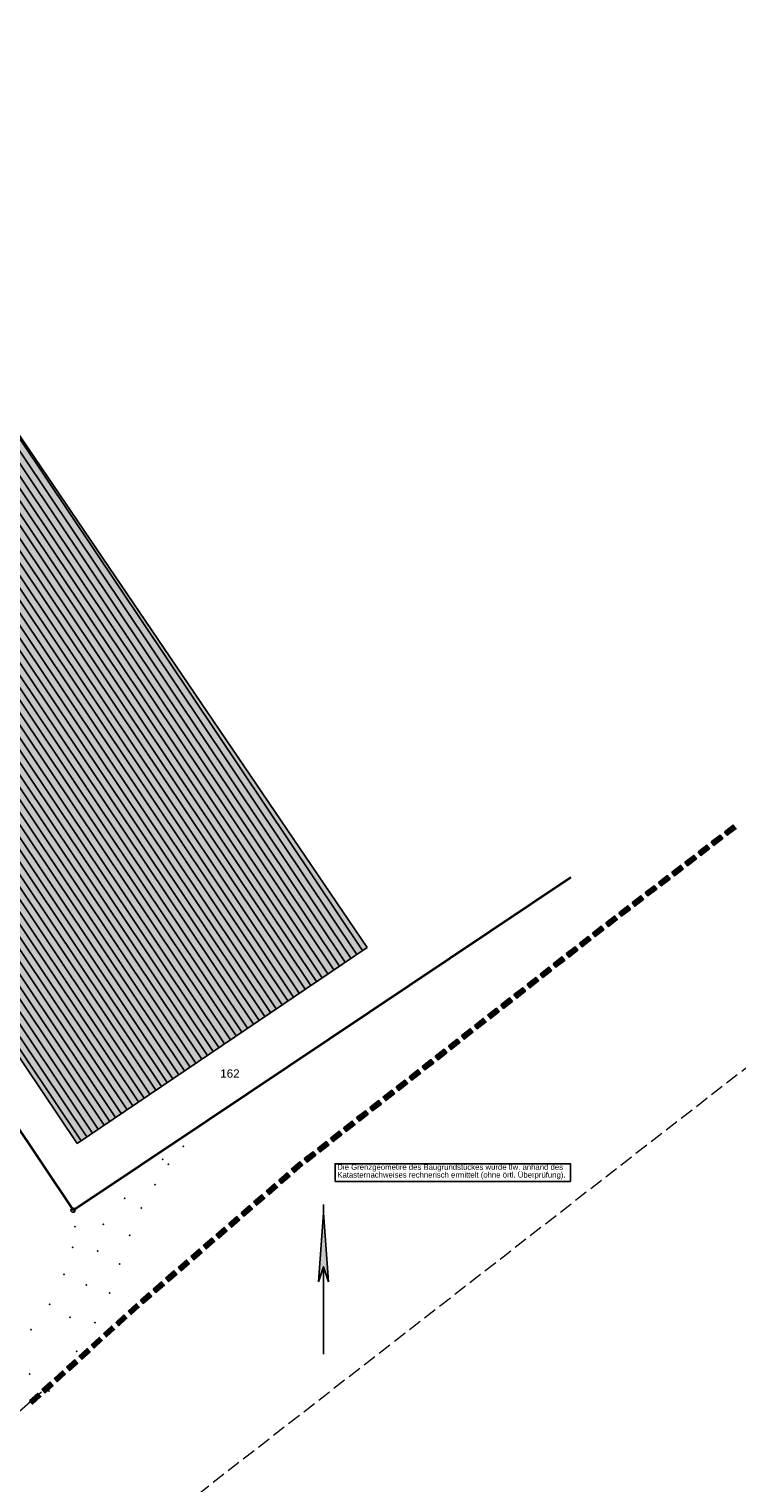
# Model space of a CAD drawing. Header units: metres. Extents: x 32322276 to 32322733, y 5638285 to 5638678.
# Tile 27 of 29: x 32322359 to 32322423, y 5638547 to 5638678. Entities that reach past the tile are written whole.
import ezdxf

# ---------------------------------------------------------------- set-up
doc = ezdxf.new("R2010")
doc.units = ezdxf.units.M
for name, pattern in [('1', [0]), ('26', [3.45, 1.225, -0.5, 1.225, -0.5]), ('3', [0]), ('68', [0])]:
    doc.linetypes.add(name, pattern=pattern)
doc.layers.get('0').update_dxf_attribs({"color": 1, "linetype": 'CONTINUOUS'})
for name, color, linetype in [('alte Gebäude', 7, 'CONTINUOUS'), ('alte Grenzen', 7, 'CONTINUOUS'), ('altes Gebäude Füllung', 7, 'CONTINUOUS'), ('altes Gebäude Linie', 7, 'CONTINUOUS'), ('B-Plan', 7, 'CONTINUOUS'), ('Ebene 303', 7, 'CONTINUOUS'), ('Ebene 441', 7, 'CONTINUOUS'), ('Flurgrenze', 7, 'CONTINUOUS'), ('Flurstücksnummer - Straßenname', 7, 'CONTINUOUS'), ('Nordpfeil', 7, 'CONTINUOUS'), ('WS  GS  Hydrant  Gulli  usw', 7, 'CONTINUOUS')]:
    doc.layers.add(name, color=color, linetype=linetype)
doc.styles.add('Erwerber', font='Arial.ttf')
doc.styles.add('Flurstücksnummer', font='Arial.ttf')

# ---------------------------------------------------------------- blocks, each defined once
blk = doc.blocks.new('S3')
at = {"color": 0, "lineweight": -2}
blk.add_lwpolyline([(0.433013, -0.25, -0.5773502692), (-0.433013, -0.25, -0.5773502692), (0, 0.5, -0.5773502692)], format="xyb", close=True, dxfattribs=at)
blk = doc.blocks.new('S40')
at = {"lineweight": -2}
blk.add_hatch(color=0, dxfattribs=at).paths.add_polyline_path([(0, 0.4), (0.03, -0.015), (0, 0.075), (-0.03, -0.015)], flags=0)
at = {"color": 0, "lineweight": -2}
for points in [[(0, 0.4), (0, 0.45)], [(0.03, -0.015), (0, 0.4), (-0.03, -0.015)], [(0.03, -0.015), (0, 0.075), (-0.03, -0.015)], [(0, 0.075), (0, -0.45)]]:
    blk.add_lwpolyline(points, dxfattribs=at)
blk = doc.blocks.new('*X77')
at = {"color": 7, "linetype": '3', "lineweight": 25}
for p, q in [((32322355.811081, 5638643.607047), (32322388.797979, 5638594.340196)), ((32322356.330052, 5638643.955321), (32322389.315595, 5638594.690492)), ((32322353.7352, 5638642.213948), (32322386.727511, 5638592.939012)), ((32322354.25417, 5638642.562223), (32322387.245128, 5638593.289308)), ((32322354.773141, 5638642.910497), (32322387.762745, 5638593.639604)), ((32322355.292111, 5638643.258772), (32322388.280362, 5638593.9899)), ((32322351.659318, 5638640.82085), (32322384.657043, 5638591.537828)), ((32322352.178289, 5638641.169124), (32322385.17466, 5638591.888124)), ((32322352.697259, 5638641.517399), (32322385.692277, 5638592.23842)), ((32322353.21623, 5638641.865674), (32322386.209894, 5638592.588716)), ((32322350.102407, 5638639.776026), (32322383.104192, 5638590.48694)), ((32322350.621378, 5638640.124301), (32322383.621809, 5638590.837236)), ((32322351.140348, 5638640.472575), (32322384.139426, 5638591.187532)), ((32322348.026526, 5638638.382928), (32322381.033725, 5638589.085756)), ((32322348.545496, 5638638.731202), (32322381.551342, 5638589.436052)), ((32322349.064467, 5638639.079477), (32322382.068958, 5638589.786348)), ((32322349.583437, 5638639.427751), (32322382.586575, 5638590.136644)), ((32322345.950644, 5638636.989829), (32322378.963257, 5638587.684572)), ((32322346.469615, 5638637.338104), (32322379.480874, 5638588.034868)), ((32322346.988585, 5638637.686378), (32322379.998491, 5638588.385164)), ((32322347.507556, 5638638.034653), (32322380.516108, 5638588.73546)), ((32322343.874763, 5638635.596731), (32322376.892789, 5638586.283388)), ((32322344.393733, 5638635.945006), (32322377.410406, 5638586.633684)), ((32322344.912704, 5638636.29328), (32322377.928023, 5638586.98398)), ((32322345.431674, 5638636.641555), (32322378.44564, 5638587.334276)), ((32322342.317852, 5638634.551907), (32322375.339938, 5638585.2325)), ((32322342.836822, 5638634.900182), (32322375.857555, 5638585.582796)), ((32322343.355793, 5638635.248456), (32322376.375172, 5638585.933092)), ((32322340.24197, 5638633.158809), (32322373.269471, 5638583.831316)), ((32322340.760941, 5638633.507083), (32322373.787088, 5638584.181612)), ((32322341.279911, 5638633.855358), (32322374.304705, 5638584.531908)), ((32322341.798882, 5638634.203633), (32322374.822321, 5638584.882204)), ((32322338.166089, 5638631.76571), (32322371.199003, 5638582.430132)), ((32322338.685059, 5638632.113985), (32322371.71662, 5638582.780428)), ((32322339.20403, 5638632.46226), (32322372.234237, 5638583.130724)), ((32322339.723, 5638632.810534), (32322372.751854, 5638583.48102)), ((32322336.090207, 5638630.372612), (32322369.128535, 5638581.028948)), ((32322336.609178, 5638630.720887), (32322369.646152, 5638581.379244)), ((32322337.128148, 5638631.069161), (32322370.163769, 5638581.72954)), ((32322337.647119, 5638631.417436), (32322370.681386, 5638582.079836)), ((32322334.533296, 5638629.327788), (32322367.575685, 5638579.97806)), ((32322335.052267, 5638629.676063), (32322368.093301, 5638580.328356)), ((32322335.571237, 5638630.024337), (32322368.610918, 5638580.678652)), ((32322332.457415, 5638627.93469), (32322365.505217, 5638578.576876)), ((32322332.976385, 5638628.282964), (32322366.022834, 5638578.927172)), ((32322333.495356, 5638628.631239), (32322366.540451, 5638579.277468)), ((32322334.014326, 5638628.979514), (32322367.058068, 5638579.627764)), ((32322330.900504, 5638626.889866), (32322363.952366, 5638577.525988)), ((32322331.419474, 5638627.238141), (32322364.469983, 5638577.876284)), ((32322331.938445, 5638627.586415), (32322364.9876, 5638578.22658))]:
    blk.add_line(p, q, dxfattribs=at)
blk = doc.blocks.new('S157')
at = {"lineweight": -2}
blk.add_hatch(color=0, dxfattribs=at).paths.add_polyline_path([(-0.5, 0.2), (0.5, 0.2), (0.5, -0.2), (-0.5, -0.2)], flags=0)
at = {"color": 0, "lineweight": -2}
blk.add_lwpolyline([(0.5, -0.2), (-0.5, -0.2), (-0.5, 0.2), (0.5, 0.2)], close=True, dxfattribs=at)
for points in [[(0.45, 0.15), (-0.45, 0.15)], [(-0.45, 0.1), (0.45, 0.1)], [(0.45, 0.05), (-0.45, 0.05)], [(0.45, 0), (-0.45, 0)], [(-0.45, -0.05), (0.45, -0.05)], [(0.45, -0.1), (-0.45, -0.1)], [(-0.45, -0.15), (0.45, -0.15)]]:
    blk.add_lwpolyline(points, dxfattribs=at)

msp = doc.modelspace()

# ---------------------------------------------------------------- hatches: boundary and pattern name
at = {"layer": 'altes Gebäude Füllung', "lineweight": 25, "true_color": 0xcccccc}
msp.add_hatch(color=254, dxfattribs=at).paths.add_polyline_path([(32322389.74, 5638594.97), (32322363.61, 5638577.3), (32322330.48, 5638626.61), (32322356.42, 5638644.01)], flags=0)

# ---------------------------------------------------------------- linework, layer by layer
at = {"layer": 'alte Grenzen', "color": 7, "linetype": '1', "lineweight": 35}
msp.add_lwpolyline([(32322314.97, 5638677.78), (32322323.01, 5638665.75), (32322325.53, 5638661.98), (32322313.02, 5638653.6), (32322314.99, 5638643.38), (32322363.23, 5638571.27)], dxfattribs=at)
at = {"layer": 'Ebene 303', "color": 7, "linetype": '68', "lineweight": 18}
msp.add_line((32322353.27, 5638548.68, 112.4), (32322360.39, 5638554.9, 112.34), dxfattribs=at)
at = {"layer": 'Flurgrenze', "color": 7, "true_color": 0xffffff}
for p in [(32322375.25, 5638579.26), (32322373.16, 5638577.03), (32322371.3, 5638575.87), (32322371.81, 5638575.41), (32322370.63, 5638573.58), (32322367.89, 5638572.33), (32322369.39, 5638571.47), (32322363.4, 5638569.8), (32322365.96, 5638570.01), (32322368.32, 5638569.01), (32322363.2, 5638567.93), (32322365.45, 5638567.6), (32322367.44, 5638566.43), (32322362.42, 5638565.49), (32322364.43, 5638564.54), (32322366.54, 5638563.8), (32322361.12, 5638562.79), (32322362.94, 5638561.62), (32322365.2, 5638561.14), (32322359.44, 5638560.49), (32322363.56, 5638558.53), (32322359.31, 5638556.5), (32322361.06, 5638554.97)]:
    msp.add_point(p, dxfattribs=at)

# ---------------------------------------------------------------- block references
at = {"layer": 'alte Grenzen', "color": 7, "xscale": 0.375, "yscale": 0.375}
msp.add_blockref('S3', (32322363.23, 5638571.27), dxfattribs=at)
at = {"layer": 'B-Plan', "color": 7, "xscale": 1.0025, "yscale": 1.0025}
for p, rotation in [((32322422.47, 5638605.54), 217.464762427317), ((32322420.09, 5638603.72), 217.464762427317), ((32322421.28, 5638604.63), 217.464762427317), ((32322418.9, 5638602.8), 217.464762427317), ((32322417.71, 5638601.89), 217.464762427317), ((32322415.33, 5638600.07), 217.464762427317), ((32322416.52, 5638600.98), 217.464762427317), ((32322414.14, 5638599.15), 217.464762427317), ((32322411.76, 5638597.33), 217.464762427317), ((32322412.95, 5638598.24), 217.464762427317), ((32322410.57, 5638596.41), 218.062276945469), ((32322408.21, 5638594.56), 218.062276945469), ((32322409.39, 5638595.49), 218.062276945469), ((32322407.03, 5638593.64), 218.062276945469), ((32322405.85, 5638592.71), 218.062276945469), ((32322403.49, 5638590.86), 218.062276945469), ((32322404.67, 5638591.79), 218.062276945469), ((32322402.31, 5638589.94), 218.062276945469), ((32322399.94, 5638588.09), 218.062276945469), ((32322401.12, 5638589.01), 218.062276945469), ((32322398.76, 5638587.16), 218.062276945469), ((32322396.4, 5638585.31), 218.062276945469), ((32322397.58, 5638586.24), 218.062276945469), ((32322395.22, 5638584.39), 218.062276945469), ((32322394.04, 5638583.46), 218.062276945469), ((32322391.68, 5638581.62), 218.062276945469), ((32322392.86, 5638582.54), 218.062276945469), ((32322390.5, 5638580.69), 218.062276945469), ((32322388.13, 5638578.84), 218.062276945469), ((32322389.31, 5638579.77), 218.062276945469), ((32322386.95, 5638577.92), 218.062276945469), ((32322385.77, 5638576.99), 218.062276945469), ((32322383.41, 5638575.14), 220.934097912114), ((32322384.59, 5638576.07), 218.062276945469), ((32322382.28, 5638574.16), 220.934097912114), ((32322380.01, 5638572.19), 220.934097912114), ((32322381.15, 5638573.17), 220.934097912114), ((32322378.88, 5638571.21), 220.934097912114), ((32322377.75, 5638570.22), 220.934097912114), ((32322375.48, 5638568.26), 220.934097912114), ((32322376.61, 5638569.24), 220.934097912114), ((32322374.35, 5638567.28), 220.934097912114), ((32322373.21, 5638566.29), 220.934097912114), ((32322370.95, 5638564.33), 220.934097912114), ((32322372.08, 5638565.31), 220.934097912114), ((32322369.81, 5638563.35), 220.934097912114), ((32322368.69, 5638562.35), 222.365210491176), ((32322367.58, 5638561.34), 222.365210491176), ((32322365.36, 5638559.32), 222.365210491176), ((32322366.47, 5638560.33), 222.365210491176), ((32322364.26, 5638558.31), 222.365210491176), ((32322363.15, 5638557.3), 222.365210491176), ((32322360.93, 5638555.28), 222.365210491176), ((32322362.04, 5638556.29), 222.365210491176), ((32322359.82, 5638554.27), 222.365210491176)]:
    msp.add_blockref('S157', p, dxfattribs=dict(at, rotation=rotation))
at = {"layer": 'Nordpfeil', "color": 7, "xscale": 15, "yscale": 15}
msp.add_blockref('S40', (32322385.8, 5638565.04), dxfattribs=at)

# ---------------------------------------------------------------- texts
at = {"layer": 'Ebene 441', "color": 7, "lineweight": 25, "insert": (32322387.05, 5638574.06), "char_height": 0.5, "attachment_point": 7, "line_spacing_factor": 0.84, "style": 'Erwerber', "bg_fill": 2}
msp.add_mtext('Die Grenzgeometire des Baugrundstückes wurde tlw. anhand des \\PKatasternachweises rechnerisch ermittelt (ohne örtl. Überprüfung).', dxfattribs=at)

# ---------------------------------------------------------------- next in the draw order: linework, layer by layer
at = {"layer": 'Ebene 441', "color": 7, "linetype": 'Continuous', "lineweight": 25}
msp.add_lwpolyline([(32322386.85, 5638573.86), (32322386.85, 5638575.46), (32322408.06, 5638575.46), (32322408.06, 5638573.86)], close=True, dxfattribs=at)

# ---------------------------------------------------------------- next in the draw order: texts
at = {"layer": 'Flurstücksnummer - Straßenname', "color": 7, "lineweight": 30, "insert": (32322377.37, 5638583.21), "char_height": 0.75, "attachment_point": 8, "line_spacing_factor": 0.84, "style": 'Flurstücksnummer', "bg_fill": 2}
msp.add_mtext('162', dxfattribs=at)

# ---------------------------------------------------------------- next in the draw order: linework, layer by layer
at = {"layer": 'alte Gebäude', "color": 7, "linetype": '3', "lineweight": 25}
msp.add_lwpolyline([(32322389.74, 5638594.97), (32322363.61, 5638577.3), (32322330.48, 5638626.61), (32322356.42, 5638644.01)], close=True, dxfattribs=at)
at = {"layer": 'alte Grenzen', "color": 7, "linetype": '1', "lineweight": 35}
msp.add_lwpolyline([(32322363.23, 5638571.27), (32322375.39, 5638579.4), (32322408.11, 5638601.29)], dxfattribs=at)
at = {"layer": 'WS  GS  Hydrant  Gulli  usw', "color": 7, "linetype": '26', "lineweight": 18}
msp.add_polyline3d([(32322360.33, 5638534.23, 112.88), (32322361.06, 5638534.8, 112.89), (32322360.88, 5638535.08, 112.89), (32322442.19, 5638598.36, 112.89), (32322484.19, 5638544.29, 112.94), (32322402.07, 5638480.45, 112.95)], close=True, dxfattribs=at)

# ---------------------------------------------------------------- next in the draw order: block references
at = {"layer": 'altes Gebäude Linie', "color": 7, "true_color": 0xffffff}
msp.add_blockref('*X77', (0, 0), dxfattribs=at)

doc.saveas('drawing.dxf')
